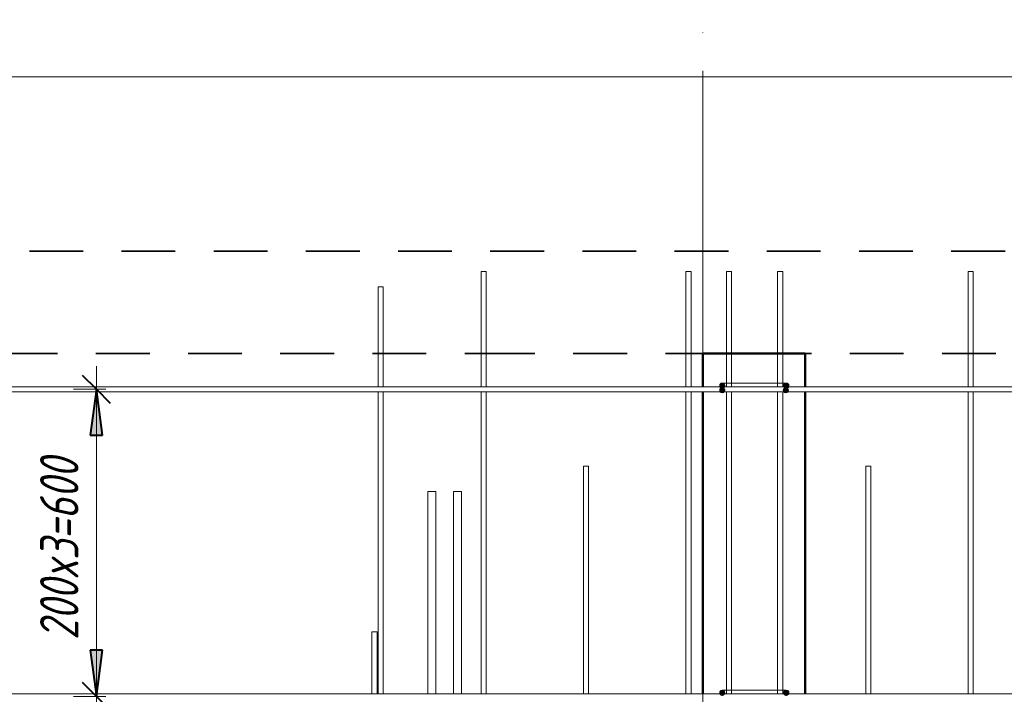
# Model space of a CAD drawing. Header units: millimetres. Extents: x -17001 to 33975, y 44866 to 49392.
# Tile 12 of 53: x -5561 to -3638, y 46454 to 47772. Entities that reach past the tile are written whole.
import ezdxf

# ---------------------------------------------------------------- set-up
doc = ezdxf.new("R2010")
doc.units = ezdxf.units.MM
doc.linetypes.add('01 Штриховая _4 мм_', pattern=[180, 105, -75])
doc.linetypes.add('ADSK_Линия сетки', pattern=[750, 600, -75, 0, -75])
for name, color, linetype, lineweight in [('A-____-____-DIMS', 211, 'Continuous', 9), ('A-____-____-DIMS-30', 211, 'Continuous', 9), ('A-FLOR-____-MCUT', 192, 'Continuous', 50), ('A-WALL-____-MCUT', 113, 'Continuous', 50), ('S-GRID-____-OTLN', 1, 'Continuous', 9), ('S-RBAR-____-MCUT', 171, 'Continuous', 20), ('S-RBAR-____-OTLN', 171, 'Continuous', 100)]:
    doc.layers.add(name, color=color, linetype=linetype, lineweight=lineweight)
doc.styles.add('GOST Common_I_1', font='GOST Common Italic.ttf', dxfattribs={"width": 0.8, "height": 75})
doc.dimstyles.new('ADSK_Для_арматуры_Основной_2_5_мм_шаг_кол-во_Стрелки_точный', dxfattribs={"dimscale": 304.8, "dimtxt": 0.247469, "dimasz": 0.295276, "dimexe": 0.147638, "dimexo": 0.000484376, "dimgap": 0.03937, "dimtad": 1, "dimdec": 0, "dimlfac": 304.8, "dimdsep": 46, "dimtxsty": 'GOST Common_I_1', "dimsah": 1, "dimcen": 0.09, "dimdle": 0.147638, "dimazin": 0, "dimtfac": 1, "dimtdec": 4, "dimtix": 1, "dimtmove": 0, "dimatfit": 3, "dimfxl": 1, "dimtvp": 1, "dimtfill": 1, "dimtolj": 1, "dimtzin": 0, "dimarcsym": 2})
doc.dimstyles.new('ADSK_Округление_5мм__Узкий_', dxfattribs={"dimscale": 304.8, "dimtxt": 0.247469, "dimasz": 0.177165, "dimexe": 0.147638, "dimexo": 0.000322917, "dimgap": 0.03937, "dimtad": 1, "dimdec": 0, "dimlfac": 304.8, "dimrnd": 5, "dimdsep": 46, "dimtxsty": 'GOST Common_I_1', "dimblk1": 'OBLIQUE', "dimblk2": 'OBLIQUE', "dimsah": 1, "dimcen": 0.09, "dimdle": 0.147638, "dimazin": 0, "dimtfac": 1, "dimtdec": 4, "dimtix": 1, "dimtmove": 1, "dimatfit": 3, "dimfxl": 1, "dimtvp": 1, "dimtfill": 1, "dimtolj": 1, "dimtzin": 0, "dimlwd": 20, "dimlwe": 20, "dimarcsym": 2})
doc.dimstyles.new('ADSK_Округление_5мм__Узкий__1', dxfattribs={"dimscale": 304.8, "dimtxt": 0.247469, "dimasz": 0.177165, "dimexe": 0.147638, "dimexo": 0.000322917, "dimgap": 0.03937, "dimtad": 1, "dimdec": 0, "dimlfac": 304.8, "dimrnd": 5, "dimdsep": 46, "dimtxsty": 'GOST Common_I_1', "dimblk1": 'OBLIQUE', "dimblk2": 'OBLIQUE', "dimsah": 1, "dimcen": 0.09, "dimdle": 0.147638, "dimazin": 0, "dimtfac": 1, "dimtdec": 4, "dimtix": 1, "dimtmove": 0, "dimatfit": 3, "dimfxl": 1, "dimtvp": 1, "dimtfill": 1, "dimtolj": 1, "dimtzin": 0, "dimlwd": 20, "dimlwe": 20, "dimarcsym": 2})

# ---------------------------------------------------------------- blocks, each defined once
blk = doc.blocks.new('DIMBLOCK17-КЖ1_Р_ВЭ16_Армирование_2')
at = {"layer": 'A-____-____-DIMS-30', "lineweight": 20}
for p, q in [((-5410.9, 47095), (-5410.9, 46450)), ((-5410.9, 47050), (-5455.9, 47050)), ((-5410.9, 47050), (-5402.7, 47050)), ((-5410.9, 46450), (-5455.9, 46450)), ((-5410.9, 46450), (-5402.7, 46450))]:
    blk.add_line(p, q, dxfattribs=at)
at = {"layer": 'A-____-____-DIMS-30', "lineweight": 40}
for p, q in [((-5410.9, 47050), (-5437.9, 47077)), ((-5410.9, 47050), (-5383.9, 47023)), ((-5410.9, 46450), (-5437.9, 46477)), ((-5410.9, 46450), (-5383.9, 46423))]:
    blk.add_line(p, q, dxfattribs=at)
at = {"layer": 'A-____-____-DIMS-30', "color": 0, "lineweight": 20, "insert": (-5520.9, 46686.7), "char_height": 75, "width": 151.88, "attachment_point": 1, "rotation": 90, "line_spacing_factor": 1.022761, "style": 'GOST Common_I_1', "bg_fill": 3, "box_fill_scale": 1.25, "bg_fill_color": 256, "bg_fill_true_color": 13158600, "bg_fill_transparency": 0}
blk.add_mtext('600', dxfattribs=at)
blk = doc.blocks.new('_Oblique')
at = {"color": 0, "linetype": 'ByBlock', "lineweight": -2}
blk.add_line((-0.5, -0.5), (0.5, 0.5), dxfattribs=at)
blk = doc.blocks.new('DIMBLOCK18-КЖ1_Р_ВЭ16_Армирование_2')
at = {"layer": 'A-____-____-DIMS-30', "lineweight": 40}
for p, q in [((-5410.9, 46450), (-5437.9, 46477)), ((-5410.9, 46450), (-5383.9, 46423)), ((-5410.9, 46400), (-5437.9, 46427)), ((-5410.9, 46400), (-5383.9, 46373))]:
    blk.add_line(p, q, dxfattribs=at)
at = {"layer": 'A-____-____-DIMS-30', "lineweight": 20}
for p, q in [((-5410.9, 46450), (-5455.9, 46450)), ((-5410.9, 46450), (-5410.9, 46355)), ((-5410.9, 46450), (-5402.7, 46450)), ((-5410.9, 46411), (-5410.9, 46425)), ((-5410.9, 46311.6), (-5410.9, 46411)), ((-5410.9, 46400), (-5455.9, 46400)), ((-5410.9, 46400), (-5402.7, 46400))]:
    blk.add_line(p, q, dxfattribs=at)
at = {"layer": 'A-____-____-DIMS-30', "color": 0, "lineweight": 20, "insert": (-5520.9, 46311.6), "char_height": 75, "width": 101.253, "attachment_point": 1, "rotation": 90, "line_spacing_factor": 1.022761, "style": 'GOST Common_I_1', "bg_fill": 3, "box_fill_scale": 1.25, "bg_fill_color": 256, "bg_fill_true_color": 13158600, "bg_fill_transparency": 0}
blk.add_mtext('50', dxfattribs=at)
blk = doc.blocks.new('DIMBLOCK19-КЖ1_Р_ВЭ16_Армирование_2')
at = {"layer": 'A-____-____-DIMS-30', "lineweight": 40}
for points in [[(-5410.9, 47050), (-5422.8, 46960), (-5399.1, 46960)], [(-5410.9, 46450), (-5399.1, 46540), (-5422.8, 46540)]]:
    blk.add_hatch(color=256, dxfattribs=at).paths.add_polyline_path(points)
at = {"layer": 'A-____-____-DIMS-30'}
for p, q in [((-5410.9, 47095), (-5410.9, 46405)), ((-5410.9, 47050), (-5455.9, 47050)), ((-5410.9, 47050), (-5392.3, 47050)), ((-5410.9, 46450), (-5455.9, 46450)), ((-5410.9, 46450), (-5392.3, 46450))]:
    blk.add_line(p, q, dxfattribs=at)
at = {"layer": 'A-____-____-DIMS-30', "lineweight": 40}
for p, q in [((-5410.9, 47050), (-5422.8, 46960)), ((-5399.1, 46960), (-5410.9, 47050)), ((-5422.8, 46960), (-5399.1, 46960)), ((-5399.1, 46540), (-5422.8, 46540)), ((-5422.8, 46540), (-5410.9, 46450)), ((-5410.9, 46450), (-5399.1, 46540))]:
    blk.add_line(p, q, dxfattribs=at)
at = {"layer": 'A-____-____-DIMS-30', "color": 0, "insert": (-5520.9, 46560.2), "char_height": 75, "width": 455.64, "attachment_point": 1, "rotation": 90, "line_spacing_factor": 1.022761, "style": 'GOST Common_I_1', "bg_fill": 3, "box_fill_scale": 1.25, "bg_fill_color": 256, "bg_fill_true_color": 13158600, "bg_fill_transparency": 0}
blk.add_mtext('200x3=600', dxfattribs=at)
blk = doc.blocks.new('_None')
blk = doc.blocks.new('DIMBLOCK20-КЖ1_Р_ВЭ16_Армирование_2')
at = {"layer": 'A-____-____-DIMS-30', "lineweight": 40}
for points in [[(-6676.8, 47660.3), (-6586.8, 47648.5), (-6586.8, 47672.2)], [(123.2, 47660.3), (33.2, 47672.2), (33.2, 47648.5)]]:
    blk.add_hatch(color=256, dxfattribs=at).paths.add_polyline_path(points)
at = {"layer": 'A-____-____-DIMS-30'}
for p, q in [((-6676.8, 47660.3), (-6676.8, 47705.3)), ((123.2, 47660.3), (123.2, 47705.3)), ((168.2, 47660.3), (-6721.8, 47660.3)), ((-6676.8, 47660.3), (-6676.8, 47320)), ((123.2, 47660.3), (123.2, 47320))]:
    blk.add_line(p, q, dxfattribs=at)
at = {"layer": 'A-____-____-DIMS-30', "lineweight": 40}
for p, q in [((-6586.8, 47672.2), (-6676.8, 47660.3)), ((-6676.8, 47660.3), (-6586.8, 47648.5)), ((-6586.8, 47648.5), (-6586.8, 47672.2)), ((123.2, 47660.3), (33.2, 47672.2)), ((33.2, 47672.2), (33.2, 47648.5)), ((33.2, 47648.5), (123.2, 47660.3))]:
    blk.add_line(p, q, dxfattribs=at)
at = {"layer": 'A-____-____-DIMS-30', "color": 0, "insert": (-3512.1, 47770.4), "char_height": 75, "width": 564.564, "attachment_point": 1, "line_spacing_factor": 1.022761, "style": 'GOST Common_I_1', "bg_fill": 3, "box_fill_scale": 1.25, "bg_fill_color": 256, "bg_fill_true_color": 13158600, "bg_fill_transparency": 0}
blk.add_mtext('200x34=6800', dxfattribs=at)

msp = doc.modelspace()

# ---------------------------------------------------------------- hatches: boundary and pattern name
at = {"layer": 'S-RBAR-____-MCUT'}
h = msp.add_hatch(color=256, dxfattribs=at)
edge = h.paths.add_edge_path()
edge.add_arc((-4188.8247, 47057.0013), 5, 0, 360)
h = msp.add_hatch(color=256, dxfattribs=at)
edge = h.paths.add_edge_path()
edge.add_arc((-4188.8247, 47048.0013), 5, 0, 360)
for points in [[(-4188.8247, 47052.0013), (-4184.0694, 47055.4562), (-4185.8857, 47061.0464), (-4191.7636, 47061.0464), (-4193.5799, 47055.4562)], [(-4191.7636, 47043.9562), (-4185.8857, 47043.9562), (-4184.0694, 47049.5464), (-4188.8247, 47053.0013), (-4193.5799, 47049.5464)], [(-4067.7636, 47043.9562), (-4061.8857, 47043.9562), (-4060.0694, 47049.5464), (-4064.8247, 47053.0013), (-4069.5799, 47049.5464)], [(-4063.8247, 47052.0013), (-4059.0694, 47055.4562), (-4060.8857, 47061.0464), (-4066.7636, 47061.0464), (-4068.5799, 47055.4562)], [(-4188.8247, 46452.0013), (-4184.0694, 46455.4562), (-4185.8857, 46461.0464), (-4191.7636, 46461.0464), (-4193.5799, 46455.4562)], [(-4063.8247, 46452.0013), (-4059.0694, 46455.4562), (-4060.8857, 46461.0464), (-4066.7636, 46461.0464), (-4068.5799, 46455.4562)]]:
    msp.add_hatch(color=256, dxfattribs=at).paths.add_polyline_path(points)
h = msp.add_hatch(color=256, dxfattribs=at)
edge = h.paths.add_edge_path()
edge.add_arc((-4064.8247, 47048.0013), 5, 0, 360)
h = msp.add_hatch(color=256, dxfattribs=at)
edge = h.paths.add_edge_path()
edge.add_arc((-4063.8247, 47057.0013), 5, 0, 360)
h = msp.add_hatch(color=256, dxfattribs=at)
edge = h.paths.add_edge_path()
edge.add_arc((-4188.8247, 46457.0013), 5, 0, 360)
h = msp.add_hatch(color=256, dxfattribs=at)
edge = h.paths.add_edge_path()
edge.add_arc((-4063.8247, 46457.0013), 5, 0, 360)

# ---------------------------------------------------------------- linework, layer by layer
at = {"layer": 'A-FLOR-____-MCUT', "linetype": '01 Штриховая _4 мм_', "lineweight": 35}
for p, q in [((323.1753, 47320), (-7026.8247, 47320)), ((-6671.8247, 47120), (-4659.8372, 47120)), ((-4659.8372, 47120), (-2211.8251, 47120))]:
    msp.add_line(p, q, dxfattribs=at)
at = {"layer": 'A-WALL-____-MCUT'}
for p, q in [((-4026.8247, 47120), (-4226.8247, 47120)), ((-4226.8247, 47120), (-4226.8247, 47055.0013)), ((-4026.8247, 47055.0013), (-4026.8247, 47120)), ((-4226.8247, 47045.0013), (-4226.8247, 46455.0013)), ((-4026.8247, 46455.0013), (-4026.8247, 47045.0013))]:
    msp.add_line(p, q, dxfattribs=at)
at = {"layer": 'S-GRID-____-OTLN', "linetype": 'ADSK_Линия сетки'}
msp.add_line((-4226.8247, 45572.0547), (-4226.8247, 47771.9979), dxfattribs=at)
at = {"layer": 'S-RBAR-____-MCUT'}
for p, q in [((-4191.7636, 47061.0464), (-4193.5799, 47055.4562)), ((-4193.5799, 47055.4562), (-4188.8247, 47052.0013)), ((-4188.8247, 47053.0013), (-4193.5799, 47049.5464)), ((-4193.5799, 47049.5464), (-4191.7636, 47043.9562)), ((-4185.8857, 47061.0464), (-4191.7636, 47061.0464)), ((-4191.7636, 47043.9562), (-4185.8857, 47043.9562)), ((-4188.8247, 47052.0013), (-4184.0694, 47055.4562)), ((-4184.0694, 47049.5464), (-4188.8247, 47053.0013)), ((-4184.0694, 47055.4562), (-4185.8857, 47061.0464)), ((-4185.8857, 47043.9562), (-4184.0694, 47049.5464)), ((-4064.8247, 47053.0013), (-4069.5799, 47049.5464)), ((-4069.5799, 47049.5464), (-4067.7636, 47043.9562)), ((-4066.7636, 47061.0464), (-4068.5799, 47055.4562)), ((-4068.5799, 47055.4562), (-4063.8247, 47052.0013)), ((-4067.7636, 47043.9562), (-4061.8857, 47043.9562)), ((-4060.8857, 47061.0464), (-4066.7636, 47061.0464)), ((-4060.0694, 47049.5464), (-4064.8247, 47053.0013)), ((-4063.8247, 47052.0013), (-4059.0694, 47055.4562)), ((-4061.8857, 47043.9562), (-4060.0694, 47049.5464)), ((-4059.0694, 47055.4562), (-4060.8857, 47061.0464)), ((-4191.7636, 46461.0464), (-4193.5799, 46455.4562)), ((-4193.5799, 46455.4562), (-4188.8247, 46452.0013)), ((-4185.8857, 46461.0464), (-4191.7636, 46461.0464)), ((-4188.8247, 46452.0013), (-4184.0694, 46455.4562)), ((-4184.0694, 46455.4562), (-4185.8857, 46461.0464)), ((-4066.7636, 46461.0464), (-4068.5799, 46455.4562)), ((-4068.5799, 46455.4562), (-4063.8247, 46452.0013)), ((-4060.8857, 46461.0464), (-4066.7636, 46461.0464)), ((-4063.8247, 46452.0013), (-4059.0694, 46455.4562)), ((-4059.0694, 46455.4562), (-4060.8857, 46461.0464))]:
    msp.add_line(p, q, dxfattribs=at)
for centre in [(-4188.8247, 47057.0013), (-4188.8247, 47048.0013), (-4064.8247, 47048.0013), (-4063.8247, 47057.0013), (-4188.8247, 46457.0013), (-4063.8247, 46457.0013)]:
    msp.add_circle(centre, 5, dxfattribs=at)
at = {"layer": 'S-RBAR-____-OTLN', "color": 8, "lineweight": 9}
for p, q in [((-4649.8372, 47279.9206), (-4659.8372, 47279.9206)), ((-4659.8372, 47055.0013), (-4659.8372, 47279.9206)), ((-4649.8372, 47279.9206), (-4659.8372, 47279.9206)), ((-4659.8372, 47055.0013), (-4659.8372, 47279.9206)), ((-4649.8372, 47055.0013), (-4649.8372, 47279.9206)), ((-4649.8372, 47055.0013), (-4649.8372, 47279.9206)), ((-4249.8372, 47279.9206), (-4259.8372, 47279.9206)), ((-4259.8372, 47055.0013), (-4259.8372, 47279.9206)), ((-4249.8372, 47279.9206), (-4259.8372, 47279.9206)), ((-4259.8372, 47055.0013), (-4259.8372, 47279.9206)), ((-4249.8372, 47055.0013), (-4249.8372, 47279.9206)), ((-4249.8372, 47055.0013), (-4249.8372, 47279.9206)), ((-4170.8372, 47279.9206), (-4180.8372, 47279.9206)), ((-4180.8372, 47055.0013), (-4180.8372, 47279.9206)), ((-4170.8372, 47279.9206), (-4180.8372, 47279.9206)), ((-4180.8372, 47055.0013), (-4180.8372, 47279.9206)), ((-4170.8372, 47055.0013), (-4170.8372, 47279.9206)), ((-4170.8372, 47055.0013), (-4170.8372, 47279.9206)), ((-4070.8372, 47279.9206), (-4080.8372, 47279.9206)), ((-4080.8372, 47055.0013), (-4080.8372, 47279.9206)), ((-4070.8372, 47279.9206), (-4080.8372, 47279.9206)), ((-4080.8372, 47055.0013), (-4080.8372, 47279.9206)), ((-4070.8372, 47055.0013), (-4070.8372, 47279.9206)), ((-4070.8372, 47055.0013), (-4070.8372, 47279.9206)), ((-3698.8372, 47279.9206), (-3708.8372, 47279.9206)), ((-3708.8372, 47055.0013), (-3708.8372, 47279.9206)), ((-3698.8372, 47279.9206), (-3708.8372, 47279.9206)), ((-3708.8372, 47055.0013), (-3708.8372, 47279.9206)), ((-3698.8372, 47055.0013), (-3698.8372, 47279.9206)), ((-3698.8372, 47055.0013), (-3698.8372, 47279.9206)), ((-4850.8372, 47249.9206), (-4860.8372, 47249.9206)), ((-4860.8372, 47055.0013), (-4860.8372, 47249.9206)), ((-4850.8372, 47249.9206), (-4860.8372, 47249.9206)), ((-4860.8372, 47055.0013), (-4860.8372, 47249.9206)), ((-4850.8372, 47055.0013), (-4850.8372, 47249.9206)), ((-4850.8372, 47055.0013), (-4850.8372, 47249.9206)), ((-4860.8372, 46455.0013), (-4860.8372, 47045.0013)), ((-4860.8372, 46455.0013), (-4860.8372, 47045.0013)), ((-4850.8372, 46455.0013), (-4850.8372, 47045.0013)), ((-4850.8372, 46455.0013), (-4850.8372, 47045.0013)), ((-4659.8372, 46455.0013), (-4659.8372, 47045.0013)), ((-4659.8372, 46455.0013), (-4659.8372, 47045.0013)), ((-4649.8372, 46455.0013), (-4649.8372, 47045.0013)), ((-4649.8372, 46455.0013), (-4649.8372, 47045.0013)), ((-4259.8372, 46455.0013), (-4259.8372, 47045.0013)), ((-4259.8372, 46455.0013), (-4259.8372, 47045.0013)), ((-4249.8372, 46455.0013), (-4249.8372, 47045.0013)), ((-4249.8372, 46455.0013), (-4249.8372, 47045.0013)), ((-4180.8372, 46455.0013), (-4180.8372, 47045.0013)), ((-4180.8372, 46455.0013), (-4180.8372, 47045.0013)), ((-4170.8372, 46455.0013), (-4170.8372, 47045.0013)), ((-4170.8372, 46455.0013), (-4170.8372, 47045.0013)), ((-4080.8372, 46455.0013), (-4080.8372, 47045.0013)), ((-4080.8372, 46455.0013), (-4080.8372, 47045.0013)), ((-4070.8372, 46455.0013), (-4070.8372, 47045.0013)), ((-4070.8372, 46455.0013), (-4070.8372, 47045.0013)), ((-3708.8372, 46455.0013), (-3708.8372, 47045.0013)), ((-3708.8372, 46455.0013), (-3708.8372, 47045.0013)), ((-3698.8372, 46455.0013), (-3698.8372, 47045.0013)), ((-3698.8372, 46455.0013), (-3698.8372, 47045.0013)), ((-4449.8372, 46899.9206), (-4459.8372, 46899.9206)), ((-4459.8372, 46455.0013), (-4459.8372, 46899.9206)), ((-4449.8372, 46899.9206), (-4459.8372, 46899.9206)), ((-4459.8372, 46455.0013), (-4459.8372, 46899.9206)), ((-4449.8372, 46455.0013), (-4449.8372, 46899.9206)), ((-4449.8372, 46455.0013), (-4449.8372, 46899.9206)), ((-3898.8372, 46899.9206), (-3908.8372, 46899.9206)), ((-3908.8372, 46455.0013), (-3908.8372, 46899.9206)), ((-3898.8372, 46899.9206), (-3908.8372, 46899.9206)), ((-3908.8372, 46455.0013), (-3908.8372, 46899.9206)), ((-3898.8372, 46455.0013), (-3898.8372, 46899.9206)), ((-3898.8372, 46455.0013), (-3898.8372, 46899.9206)), ((-4747.8372, 46849.9206), (-4763.8372, 46849.9206)), ((-4763.8372, 46455.0013), (-4763.8372, 46849.9206)), ((-4747.8372, 46849.9206), (-4763.8372, 46849.9206)), ((-4763.8372, 46455.0013), (-4763.8372, 46849.9206)), ((-4747.8372, 46455.0013), (-4747.8372, 46849.9206)), ((-4747.8372, 46455.0013), (-4747.8372, 46849.9206)), ((-4697.8372, 46849.9206), (-4713.8372, 46849.9206)), ((-4713.8372, 46455.0013), (-4713.8372, 46849.9206)), ((-4697.8372, 46849.9206), (-4713.8372, 46849.9206)), ((-4713.8372, 46455.0013), (-4713.8372, 46849.9206)), ((-4697.8372, 46455.0013), (-4697.8372, 46849.9206)), ((-4697.8372, 46455.0013), (-4697.8372, 46849.9206)), ((-4872.8372, 46575.9206), (-4872.8372, 46455.0013)), ((-4872.8372, 46575.9206), (-4862.8372, 46575.9206)), ((-4862.8372, 46575.9206), (-4872.8372, 46575.9206)), ((-4872.8372, 46455.0013), (-4872.8372, 46575.9206)), ((-4862.8372, 46575.9206), (-4862.8372, 46455.0013)), ((-4862.8372, 46455.0013), (-4862.8372, 46575.9206))]:
    msp.add_line(p, q, dxfattribs=at)
at = {"layer": 'S-RBAR-____-OTLN', "lineweight": 20}
for p, q in [((298.1753, 47055.0013), (-7001.731, 47055.0013)), ((298.1753, 47045.0013), (-7001.731, 47045.0013)), ((-4188.8247, 47062.0013), (-4180.9482, 47062.0013)), ((-4180.9482, 47062.0013), (-4170.9342, 47062.0013)), ((-4170.9342, 47062.0013), (-4158.8247, 47062.0013)), ((-4158.8247, 47062.0013), (-4093.8247, 47062.0013)), ((-4093.8247, 47062.0013), (-4080.7546, 47062.0013)), ((-4080.7546, 47062.0013), (-4078.8247, 47062.0013)), ((-4078.8247, 47062.0013), (-4072.6114, 47062.0013)), ((-4072.6114, 47062.0013), (-4070.6485, 47062.0013)), ((-4070.6485, 47062.0013), (-4063.8247, 47062.0013)), ((298.1753, 46455.0013), (-7001.731, 46455.0013)), ((-4188.8247, 46462.0013), (-4180.9482, 46462.0013)), ((-4180.9482, 46462.0013), (-4170.9342, 46462.0013)), ((-4170.9342, 46462.0013), (-4158.8247, 46462.0013)), ((-4158.8247, 46462.0013), (-4093.8247, 46462.0013)), ((-4093.8247, 46462.0013), (-4080.7546, 46462.0013)), ((-4080.7546, 46462.0013), (-4078.8247, 46462.0013)), ((-4078.8247, 46462.0013), (-4072.6114, 46462.0013)), ((-4072.6114, 46462.0013), (-4070.6485, 46462.0013)), ((-4070.6485, 46462.0013), (-4063.8247, 46462.0013))]:
    msp.add_line(p, q, dxfattribs=at)
for centre, start, end in [((-4188.8247, 47057.0013), 90, 203.7806034), ((-4063.8247, 47057.0013), 336.2193966, 90), ((-4188.8247, 46457.0013), 90, 203.7806034), ((-4063.8247, 46457.0013), 336.2193966, 90)]:
    msp.add_arc(centre, 5, start, end, dxfattribs=at)

# ---------------------------------------------------------------- next in the draw order: dimensions: what is measured, and where the dimension line sits
at = {"layer": 'A-____-____-DIMS'}
dim = msp.add_linear_dim(base=(-6676.8247, 47660.3416), p1=(123.1753, 47275.0013), p2=(-6676.8247, 47275.0013), text='200x34=6800', dimstyle='ADSK_Для_арматуры_Основной_2_5_мм_шаг_кол-во_Стрелки_точный', override={"dimpost": '<>', "dimblk1": 'None', "dimblk2": 'None', "dimsah": 1, "dimfxl": 6800}, dxfattribs=at)
dim.commit()
dim.dimension.update_dxf_attribs({"geometry": 'DIMBLOCK20-КЖ1_Р_ВЭ16_Армирование_2', "text_midpoint": (-3276.8247, 47709.8416)})
at = {"layer": 'A-____-____-DIMS', "lineweight": 20}
dim = msp.add_linear_dim(base=(-5410.928, 46450.0013), p1=(-5372.7442, 47050.0013), p2=(-5372.7442, 46450.0013), angle=90, dimstyle='ADSK_Округление_5мм__Узкий__1', override={"dimpost": '<>', "dimfxl": 600}, dxfattribs=at)
dim.commit()
dim.dimension.update_dxf_attribs({"geometry": 'DIMBLOCK17-КЖ1_Р_ВЭ16_Армирование_2', "text_midpoint": (-5460.428, 46750.0013)})

# ---------------------------------------------------------------- next in the draw order: dimensions: what is measured, and where the dimension line sits
dim = msp.add_linear_dim(base=(-5410.928, 46400), p1=(-5372.7442, 46450.0013), p2=(-5372.7442, 46400), angle=90, dimstyle='ADSK_Округление_5мм__Узкий_', override={"dimpost": '<>', "dimfxl": 50.001324}, dxfattribs=at)
dim.commit()
dim.dimension.update_dxf_attribs({"geometry": 'DIMBLOCK18-КЖ1_Р_ВЭ16_Армирование_2', "text_midpoint": (-5470.9401, 46362.2378), "dimtype": 160, "text_rotation": 90})

# ---------------------------------------------------------------- next in the draw order: dimensions: what is measured, and where the dimension line sits
at = {"layer": 'A-____-____-DIMS'}
dim = msp.add_linear_dim(base=(-5410.928, 46450.0013), p1=(-5347.2884, 47050.0013), p2=(-5347.2884, 46450.0013), angle=90, text='200x3=600', dimstyle='ADSK_Для_арматуры_Основной_2_5_мм_шаг_кол-во_Стрелки_точный', override={"dimpost": '<>', "dimblk1": 'None', "dimblk2": 'None', "dimsah": 1, "dimfxl": 600}, dxfattribs=at)
dim.commit()
dim.dimension.update_dxf_attribs({"geometry": 'DIMBLOCK19-КЖ1_Р_ВЭ16_Армирование_2', "text_midpoint": (-5460.428, 46750.0013)})

doc.saveas('drawing.dxf')
